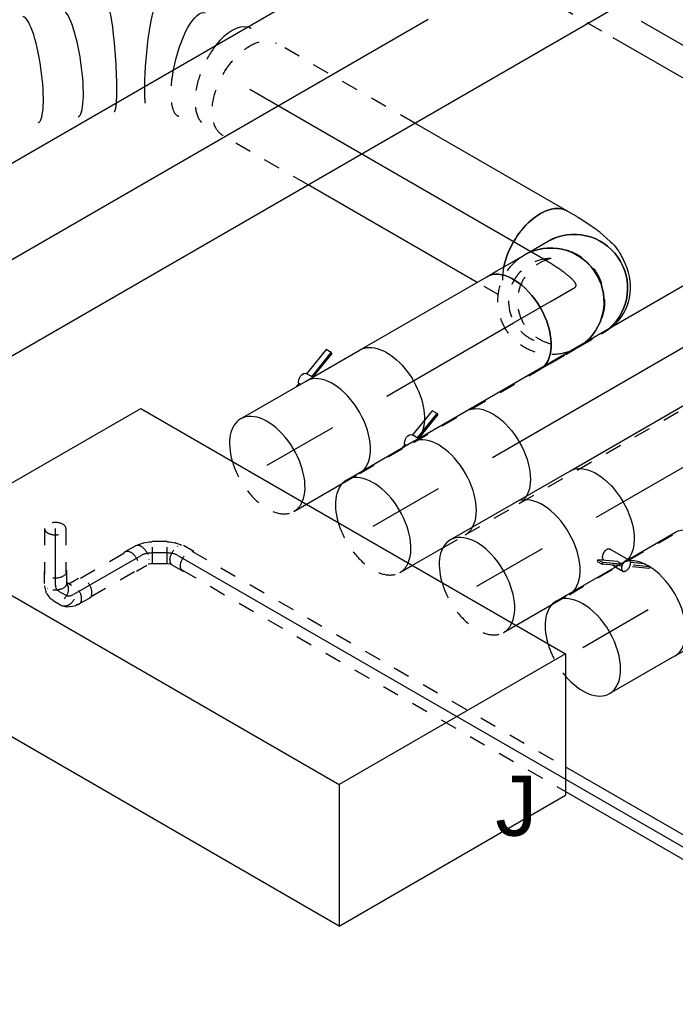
# Model space of a CAD drawing. Extents: x -238422 to 258194, y -34825 to 126331.
# Tile 73 of 239: x -26069 to -25087, y -28309 to -26834. Entities that reach past the tile are written whole.
import ezdxf
from ezdxf.enums import TextEntityAlignment as Align

# ---------------------------------------------------------------- set-up
doc = ezdxf.new("R2010")
doc.units = 0
doc.header["$LTSCALE"] = 50
doc.linetypes.add('CENTER2', pattern=[28.575, 19.05, -3.175, 3.175, -3.175])
doc.linetypes.add('STREEPJES', pattern=[0.1, 0.05, -0.05])
doc.layers.get('0').update_dxf_attribs({"linetype": 'CONTINUOUS'})
for name, color, linetype in [('EL6131--', 2, 'CONTINUOUS'), ('EM6131--', 1, 'CONTINUOUS'), ('WL524---_D', 153, 'CONTINUOUS'), ('WL524---_HARTLIJN', 8, 'CONTINUOUS'), ('WL570---_TOEVOER', 3, 'CONTINUOUS'), ('WL570---_TOEVOER_HL', 8, 'CONTINUOUS'), ('WL570---_TOEVOER_RST', 2, 'CONTINUOUS'), ('WL5911--_D', 2, 'CONTINUOUS'), ('WM570---_TOEVOER_PR', 1, 'CONTINUOUS'), ('WM570---_TOEVOER_RST_PR', 1, 'CONTINUOUS')]:
    doc.layers.add(name, color=color, linetype=linetype)
doc.styles.add('BURO-018', font='ARIAL.TTF', dxfattribs={"height": 90})
doc.styles.add('BURO-025', font='ARIAL.TTF', dxfattribs={"height": 125})

# ---------------------------------------------------------------- blocks, each defined once
blk = doc.blocks.new('*U1454')
at = {"color": 8, "linetype": 'STREEPJES', "ltscale": 10}
for p, q in [((15, 16, -4110.4), (661.5, 16, -4110.4)), ((15, -16, -4110.4), (680, -16, -4110.4))]:
    blk.add_line(p, q, dxfattribs=at)
at = {"color": 0, "ltscale": 10}
for p, q in [((661.5, 16, -4110.4), (1303.6, 16, -4110.4)), ((680, -16, -4110.4), (1317.6, -16, -4110.4))]:
    blk.add_line(p, q, dxfattribs=at)
at = {"layer": 'WL524---_HARTLIJN', "linetype": 'CENTER2'}
blk.add_line((0, 0, -4110.4), (1329.8, 0, -4110.4), dxfattribs=at)
at = {"layer": 'WL524---_D', "color": 1, "style": 'BURO-018'}
blk.add_attdef('POSNR', text='', height=90, dxfattribs=at).set_placement((0, 0), align=Align.MIDDLE)
blk = doc.blocks.new('*U1455')
at = {"color": 8, "linetype": 'STREEPJES', "ltscale": 10}
for p, q in [((-9, 16, -4104.6), (-5.1, 16, -4104.6)), ((-5, 16, -4104.6), (3, 14.8, -4104.6)), ((3.3, 14.7, -4104.6), (3, 14.8, -4104.6)), ((3.3, 14.7, -4104.6), (10.7, 12.2, -4104.6)), ((7.1, 9.6, -4104.6), (6.5, 9.3, -4104.6)), ((10.7, 12.2, -4104.6), (11.4, 11.9, -4104.6)), ((11.4, 11.9, -4104.6), (12.5, 11.3, -4104.6)), ((31, 1.5, -4104.6), (15.5, 10.5, -4104.6)), ((-4.8, -10.9, -4104.6), (-4.8, -10.3, -4104.6)), ((-9, -16, -4104.6), (-7.5, -16, -4104.6)), ((-7.5, -16, -4104.6), (-4.4, -16.5, -4104.6)), ((-4.4, -16.5, -4104.6), (-3.2, -16.9, -4104.6)), ((14.2, -27.6, -4104.6), (-1.3, -18.6, -4104.6))]:
    blk.add_line(p, q, dxfattribs=at)
at = {"color": 8, "linetype": 'STREEPJES', "ltscale": 10, "extrusion": (-6.47112e-32, 5.55112e-17, -1)}
for centre, start_param, end_param in [((7.1, -4.1, -4104.6), 0, 3.141593), ((22.6, -13.1, -4104.6), 0, 3.451437), ((22.6, -13.1, -4104.6), 5.973341, 6.280044)]:
    blk.add_ellipse(centre, major_axis=(-8.4, -14.5), ratio=0.57735, start_param=start_param, end_param=end_param, dxfattribs=at)
at = {"layer": 'WL524---_HARTLIJN', "linetype": 'CENTER2'}
blk.add_line((-31, 0, -4104.6), (-9.2, 0, -4104.6), dxfattribs=at)
at = {"layer": 'WL524---_HARTLIJN', "linetype": 'CENTER2', "extrusion": (-9.24446e-32, 5.55112e-17, -1)}
blk.add_ellipse((-9.2, -12.8, -4104.6), major_axis=(22.2, 0), ratio=0.57735, start_param=4.712389, end_param=5.497787, dxfattribs=at)
at = {"layer": 'WL524---_D', "color": 1, "style": 'BURO-018'}
blk.add_attdef('POSNR', text='', height=90, dxfattribs=at).set_placement((0, 0), align=Align.MIDDLE)
blk = doc.blocks.new('*U1456')
at = {"color": 8, "linetype": 'STREEPJES', "ltscale": 10}
for p, q in [((-26.1, 16.8, -4104.6), (-8.2, 16.8, -4104.6)), ((-5.2, 16, -4104.6), (-3.9, 16, -4104.6)), ((-3.1, 15.9, -4104.6), (-3.9, 16, -4104.6)), ((-3.1, 15.9, -4104.6), (4.5, 14.4, -4104.6)), ((-1.3, 11.9, -4104.6), (-1, 11.3, -4104.6)), ((0.3, -19.5, -4104.6), (17.1, 9.5, -4104.6)), ((4.5, 14.4, -4104.6), (4.8, 14.3, -4104.6)), ((4.8, 14.3, -4104.6), (12.4, 11.3, -4104.6)), ((12.4, 11.3, -4104.6), (16, 9.3, -4104.6)), ((17.1, 9.5, -4104.6), (16, 9.3, -4104.6)), ((36.1, -1.5, -4104.6), (17.1, 9.5, -4104.6)), ((-1.3, -11.9, -4104.6), (-1, -11.3, -4104.6)), ((19.3, -30.5, -4104.6), (36.1, -1.5, -4104.6)), ((-26.1, -16.8, -4104.6), (-8.2, -16.8, -4104.6)), ((-5.6, -16.2, -4104.6), (-4.4, -16.5, -4104.6)), ((-4.4, -16.5, -4104.6), (-1.5, -17.6, -4104.6)), ((-1.5, -17.6, -4104.6), (0, -18.5, -4104.6)), ((0.3, -19.5, -4104.6), (0, -18.5, -4104.6)), ((19.3, -30.5, -4104.6), (0.3, -19.5, -4104.6))]:
    blk.add_line(p, q, dxfattribs=at)
at = {"color": 8, "linetype": 'STREEPJES', "ltscale": 10, "extrusion": (-4.26297e-17, -3.94865e-17, -1)}
for centre, start_param, end_param in [((-26.1, 0, -4104.6), 0, 3.451437), ((-26.1, 0, -4104.6), 5.973341, 6.280044), ((-8.2, 0, -4104.6), 0, 3.141593)]:
    blk.add_ellipse(centre, major_axis=(0, 16.8), ratio=0.57735, start_param=start_param, end_param=end_param, dxfattribs=at)
at = {"layer": 'WL524---_HARTLIJN', "linetype": 'CENTER2', "extrusion": (-4.26297e-17, -3.94865e-17, -1)}
blk.add_ellipse((1.6, -15.7, -4104.6), major_axis=(19.2, -11.1), ratio=0.57735, start_param=3.926991, end_param=4.712389, dxfattribs=at)
at = {"layer": 'WL524---_D', "color": 1, "style": 'BURO-018'}
blk.add_attdef('POSNR', text='', height=90, dxfattribs=at).set_placement((0, 0), align=Align.MIDDLE)
blk = doc.blocks.new('*U1457')
at = {"color": 8, "linetype": 'STREEPJES', "ltscale": 10}
for p, q in [((20.9, 16, -4192.9), (101.6, 16, -4192.9)), ((20.9, -16, -4192.9), (101.6, -16, -4192.9))]:
    blk.add_line(p, q, dxfattribs=at)
at = {"layer": 'WL524---_HARTLIJN', "linetype": 'CENTER2'}
blk.add_line((0, 0, -4192.9), (116.6, 0, -4192.9), dxfattribs=at)
at = {"layer": 'WL524---_D', "color": 1, "style": 'BURO-018'}
blk.add_attdef('POSNR', text='', height=90, dxfattribs=at).set_placement((0, 0), align=Align.MIDDLE)
blk = doc.blocks.new('*U1458')
at = {"color": 8, "linetype": 'STREEPJES', "ltscale": 10}
for p, q in [((-1.5, 31, -4198.6), (-9.7, 16.8, -4198.6)), ((27.6, 14.2, -4198.6), (18.6, -1.3, -4198.6)), ((2, -15, -4198.6), (7.5, -12.5, -4198.6)), ((10.1, -10.7, -4198.6), (7.5, -12.5, -4198.6)), ((10.1, -10.7, -4198.6), (14.7, -6, -4198.6)), ((14.7, -6, -4198.6), (15.8, -4.6, -4198.6)), ((15.8, -4.6, -4198.6), (17.6, -1.5, -4198.6)), ((-0.7, -15.9, -4198.6), (2, -15, -4198.6))]:
    blk.add_line(p, q, dxfattribs=at)
for centre, start_param, end_param in [((13.1, 22.6, -4198.6), 3.141593, 6.283185), ((4.1, 7.1, -4198.6), 2.831748, 6.10896)]:
    blk.add_ellipse(centre, major_axis=(-14.5, 8.4), ratio=0.57735, start_param=start_param, end_param=end_param, dxfattribs=at)
at = {"layer": 'WL524---_HARTLIJN', "linetype": 'CENTER2'}
blk.add_line((-17.9, 0, -4198.6), (-5.3, 0, -4198.6), dxfattribs=at)
blk.add_ellipse((-5.3, 22.2, -4198.6), major_axis=(0, -22.2), ratio=0.57735, start_param=0, end_param=0.785398, dxfattribs=at)
at = {"layer": 'WL524---_D', "color": 1, "style": 'BURO-018'}
blk.add_attdef('POSNR', text='', height=90, dxfattribs=at).set_placement((0, 0), align=Align.MIDDLE)
blk = doc.blocks.new('*U1484')
at = {"color": 8, "linetype": 'STREEPJES', "ltscale": 10}
for p, q in [((-26.1, 16.8, -4232.1), (-8.2, 16.8, -4232.1)), ((-5.3, 24.4, -4232.1), (-9.7, 16.8, -4232.1)), ((-1.3, 11.9, -4232.1), (-1, 11.3, -4232.1)), ((23.8, 7.6, -4232.1), (17.4, -3.4, -4232.1)), ((-2.2, -15.8, -4232.1), (4.2, -14.1, -4232.1)), ((-1.3, -11.9, -4232.1), (-1, -11.3, -4232.1)), ((7.1, -12.7, -4232.1), (4.2, -14.1, -4232.1)), ((7.1, -12.7, -4232.1), (12, -9.3, -4232.1)), ((15.1, -5.9, -4232.1), (16.5, -3.4, -4232.1)), ((-26.1, -16.8, -4232.1), (-8.2, -16.8, -4232.1)), ((-5.2, -16, -4232.1), (-3.9, -16, -4232.1)), ((-3.9, -16, -4232.1), (-2.2, -15.8, -4232.1))]:
    blk.add_line(p, q, dxfattribs=at)
for centre, major_axis, ratio, start_param, end_param in [((9.2, 16, -4232.1), (-14.5, 8.4), 0.816497, 3.141593, 6.283185), ((1.8, 3.1, -4232.1), (-11.9, 10.9), 0.803023, 2.966153, 3.317032)]:
    blk.add_ellipse(centre, major_axis=major_axis, ratio=ratio, start_param=start_param, end_param=end_param, dxfattribs=at)
at = {"color": 8, "linetype": 'STREEPJES', "ltscale": 10, "extrusion": (-1.2326e-32, -2.22045e-16, -1)}
for centre, start_param, end_param in [((-26.1, 0, -4232.1), 0, 3.451437), ((-26.1, 0, -4232.1), 5.973341, 6.280044), ((-8.2, 0, -4232.1), 0, 3.141593)]:
    blk.add_ellipse(centre, major_axis=(0, 16.8), ratio=0.57735, start_param=start_param, end_param=end_param, dxfattribs=at)
at = {"color": 8, "linetype": 'STREEPJES', "ltscale": 10, "extrusion": (0, -2.22045e-16, -1)}
blk.add_ellipse((2.9, 5, -4232.1), major_axis=(-14.5, 8.4), ratio=0.816497, start_param=0.330447, end_param=3.459084, dxfattribs=at)
at = {"layer": 'WL524---_HARTLIJN', "linetype": 'CENTER2'}
blk.add_ellipse((-16.6, 15.7, -4232.1), major_axis=(19.2, -11.1), ratio=0.57735, start_param=5.497787, end_param=6.283185, dxfattribs=at)
at = {"layer": 'WL524---_D', "color": 1, "style": 'BURO-018'}
blk.add_attdef('POSNR', text='', height=90, dxfattribs=at).set_placement((0, 0), align=Align.MIDDLE)
blk = doc.blocks.new('*U1485')
at = {"color": 8, "linetype": 'STREEPJES', "ltscale": 10}
for p, q in [((0, 16, -4296.2), (67.5, 16, -4296.2)), ((0, -16, -4296.2), (67.5, -16, -4296.2))]:
    blk.add_line(p, q, dxfattribs=at)
for start_param, end_param in [(0, 3.141593), (3.141593, 6.283185)]:
    blk.add_ellipse((0, 0, -4296.2), major_axis=(0, 16), ratio=0.57735, start_param=start_param, end_param=end_param, dxfattribs=at)
at = {"layer": 'WL524---_HARTLIJN', "linetype": 'CENTER2'}
blk.add_line((0, 0, -4296.2), (82.5, 0, -4296.2), dxfattribs=at)
at = {"layer": 'WL524---_D', "color": 1, "style": 'BURO-018'}
blk.add_attdef('POSNR', text='', height=90, dxfattribs=at).set_placement((0, 0), align=Align.MIDDLE)
blk = doc.blocks.new('*U1685')
at = {"color": 2, "ltscale": 10}
for p, q in [((3.1, 105.9, -4299.4), (-40.4, 89, -4299.4)), ((7.5, 98.4, -4299.4), (3.1, 105.9, -4299.4)), ((-35.2, 80, -4299.4), (-40.7, 89.6, -4299.4)), ((-36, 81.5, -4299.4), (7.5, 98.4, -4299.4)), ((7.6, 96.7, -4299.4), (-35.2, 80.1, -4299.4)), ((7.6, 96.7, -4299.4), (7.5, 98.4, -4299.4)), ((-57.7, 82.3, -4299.4), (-63.7, 80, -4299.4)), ((-56.3, 80, -4299.4), (-57.7, 82.3, -4299.4)), ((-46.7, 80, -4299.4), (-35.2, 80, -4299.4)), ((-35.2, 80, -4299.4), (46.7, 80, -4299.4))]:
    blk.add_line(p, q, dxfattribs=at)
at = {"color": 8, "linetype": 'STREEPJES', "ltscale": 10}
blk.add_line((-46.7, -80, -4299.4), (46.7, -80, -4299.4), dxfattribs=at)
at = {"color": 2, "ltscale": 10, "extrusion": (-1.16467e-16, 1.31341e-16, -1)}
for centre, major_axis, start_param, end_param in [((-49, 84.9, -4299.4), (-8.26, -4.77), 0.401996, 3.141593), ((46.7, 0, -4299.4), (0, 80), 0, 2.804677)]:
    blk.add_ellipse(centre, major_axis=major_axis, ratio=0.57735, start_param=start_param, end_param=end_param, dxfattribs=at)
at = {"color": 2, "ltscale": 10}
blk.add_ellipse((-46.7, 0, -4299.4), major_axis=(0, 80), ratio=0.57735, start_param=3.478509, end_param=6.283185, dxfattribs=at)
at = {"color": 8, "linetype": 'STREEPJES', "ltscale": 10}
blk.add_ellipse((-46.7, 0, -4299.4), major_axis=(0, 80), ratio=0.57735, start_param=3.141593, end_param=3.478509, dxfattribs=at)
at = {"color": 8, "linetype": 'STREEPJES', "ltscale": 10, "extrusion": (-1.16467e-16, 1.31341e-16, -1)}
blk.add_ellipse((46.7, 0, -4299.4), major_axis=(0, 80), ratio=0.57735, start_param=2.804677, end_param=3.141593, dxfattribs=at)
at = {"layer": 'WL570---_TOEVOER', "color": 1, "style": 'BURO-018'}
blk.add_attdef('I', text='', height=90, dxfattribs=at).set_placement((0, 0), align=Align.MIDDLE)
at = {"layer": 'WM570---_TOEVOER_PR', "color": 1, "style": 'BURO-018'}
blk.add_attdef('POSNR', text='', height=90, dxfattribs=at).set_placement((0, 0), align=Align.MIDDLE)
blk = doc.blocks.new('*U1686')
at = {"color": 0, "ltscale": 10}
blk.add_line((0, 80, -4266.3), (1454.9, 80, -4266.3), dxfattribs=at)
at = {"color": 8, "linetype": 'STREEPJES', "ltscale": 10}
blk.add_line((0, -80, -4266.3), (1454.9, -80, -4266.3), dxfattribs=at)
at = {"layer": 'WL570---_TOEVOER_HL', "linetype": 'CENTER2'}
blk.add_line((0, 0, -4266.3), (1454.9, 0, -4266.3), dxfattribs=at)
at = {"layer": 'WM570---_TOEVOER_PR', "color": 1, "style": 'BURO-018'}
blk.add_attdef('POSNR', text='', height=90, dxfattribs=at).set_placement((0, 0), align=Align.MIDDLE)
blk = doc.blocks.new('*U1687')
at = {"color": 0, "ltscale": 10}
for p, q in [((249, -3, -3140.5), (249.1, -3, -3140.5)), ((184.4, -39.7, -3140.5), (184.6, -39.6, -3140.5))]:
    blk.add_line(p, q, dxfattribs=at)
at = {"color": 8, "linetype": 'STREEPJES', "ltscale": 10}
blk.add_line((47.9, -79.6, -3140.5), (50, -79.1, -3140.5), dxfattribs=at)
at = {"color": 0, "ltscale": 10, "extrusion": (7.43708e-18, -5.9805e-17, -1)}
for centre, major_axis, ratio, start_param, end_param in [((518.2, 319.8, -3140.5), (62.3, -50.6), 0.234437, 3.159589, 6.301182), ((484.9, 284.6, -3140.5), (-54.1, 59.2), 0.055275, 3.137571, 6.279164), ((93.6, 11.2, -3140.5), (-22.3, 77.1), 0.317775, 1.39791, 3.168046)]:
    blk.add_ellipse(centre, major_axis=major_axis, ratio=ratio, start_param=start_param, end_param=end_param, dxfattribs=at)
at = {"color": 0, "ltscale": 10}
for centre, major_axis, ratio, start_param, end_param in [((442.4, 251.1, -3140.5), (49.5, -62.8), 0.198332, 3.141593, 6.283185), ((394.8, 213.6, -3140.5), (49.5, -62.8), 0.198332, 3.141593, 6.283185), ((347.2, 176.1, -3140.5), (49.5, -62.8), 0.198332, 3.141593, 6.283185), ((299.6, 138.7, -3140.5), (49.5, -62.8), 0.198332, 3.141593, 6.283185), ((252.1, 101.2, -3140.5), (49.5, -62.8), 0.198332, 3.141593, 6.283185), ((204.3, 63.6, -3140.5), (-44.8, 66.6), 0.095175, 0.574825, 3.134408), ((150.3, 32.9, -3140.5), (34.2, -72.6), 0.115193, 0.008733, 2.13533), ((38, 0, -3140.5), (8, -79.9), 0.498822, 0.103394, 1.110202)]:
    blk.add_ellipse(centre, major_axis=major_axis, ratio=ratio, start_param=start_param, end_param=end_param, dxfattribs=at)
at = {"color": 8, "linetype": 'STREEPJES', "ltscale": 10}
for centre, major_axis, ratio, start_param, end_param in [((204.3, 63.6, -3140.5), (-44.8, 66.6), 0.095175, 0.007185, 0.574825), ((150.3, 32.9, -3140.5), (34.2, -72.6), 0.115193, 2.13533, 3.13286), ((38, 0, -3140.5), (8, -79.9), 0.498822, 1.110202, 3.091837), ((38, 0, -3140.5), (8, -79.9), 0.498822, 6.23343, 6.332941)]:
    blk.add_ellipse(centre, major_axis=major_axis, ratio=ratio, start_param=start_param, end_param=end_param, dxfattribs=at)
at = {"color": 8, "linetype": 'STREEPJES', "ltscale": 10, "extrusion": (7.43708e-18, -5.9805e-17, -1)}
for centre, major_axis, ratio, start_param, end_param in [((93.6, 11.2, -3140.5), (-22.3, 77.1), 0.317775, 0.026453, 1.39791), ((0, 0, -3140.5), (0, 80), 0.57735, 0, 3.141593)]:
    blk.add_ellipse(centre, major_axis=major_axis, ratio=ratio, start_param=start_param, end_param=end_param, dxfattribs=at)
at = {"layer": 'WM570---_TOEVOER_PR', "color": 1, "style": 'BURO-018'}
blk.add_attdef('POSNR', text='', height=90, dxfattribs=at).set_placement((0, 0), align=Align.MIDDLE)
blk = doc.blocks.new('*U1688')
at = {"color": 8, "linetype": 'STREEPJES', "ltscale": 10}
for p, q in [((25.7, 80, -3495.8), (63.1, 80, -3495.8)), ((355.7, 80, -3495.8), (502.5, 80, -3495.8)), ((263.3, -80, -3495.8), (502.5, -80, -3495.8))]:
    blk.add_line(p, q, dxfattribs=at)
at = {"color": 0, "ltscale": 10}
for p, q in [((63.1, 80, -3495.8), (355.7, 80, -3495.8)), ((0, -80, -3495.8), (263.3, -80, -3495.8))]:
    blk.add_line(p, q, dxfattribs=at)
at = {"color": 8, "linetype": 'STREEPJES', "ltscale": 10, "extrusion": (7.43708e-18, -5.9805e-17, -1)}
blk.add_ellipse((502.5, 0, -3495.8), major_axis=(0, 80), ratio=0.57735, start_param=0, end_param=3.141593, dxfattribs=at)
at = {"color": 8, "linetype": 'STREEPJES', "ltscale": 10}
blk.add_ellipse((0, 0, -3495.8), major_axis=(0, 80), ratio=0.57735, start_param=5.235579, end_param=5.522748, dxfattribs=at)
at = {"color": 0, "ltscale": 10}
blk.add_ellipse((0, 0, -3495.8), major_axis=(0, 80), ratio=0.57735, start_param=3.141593, end_param=5.235579, dxfattribs=at)
at = {"layer": 'WL570---_TOEVOER_HL', "linetype": 'CENTER2'}
blk.add_line((0, 0, -3495.8), (502.5, 0, -3495.8), dxfattribs=at)
at = {"layer": 'WM570---_TOEVOER_PR', "color": 1, "style": 'BURO-018'}
blk.add_attdef('POSNR', text='', height=90, dxfattribs=at).set_placement((0, 0), align=Align.MIDDLE)
blk = doc.blocks.new('*U1690')
at = {"color": 0, "ltscale": 10}
for p, q in [((40.9, 89.2, -3549.1), (31.6, 105.3, -3549.1)), ((40.9, 89.2, -3549.1), (42.1, 86.9, -3549.1)), ((55.3, 60, -3549.1), (42.1, 86.9, -3549.1)), ((64.9, 33.2, -3549.1), (58.1, 53.1, -3549.1)), ((67.6, -7.5, -3549.1), (68.5, 4.3, -3549.1))]:
    blk.add_line(p, q, dxfattribs=at)
at = {"color": 8, "linetype": 'STREEPJES', "ltscale": 10}
blk.add_line((-15.6, -80, -3549.1), (-10.6, -80, -3549.1), dxfattribs=at)
at = {"color": 0, "ltscale": 10, "extrusion": (1.38778e-17, 2.4037e-17, -1)}
for centre, major_axis, ratio, start_param, end_param in [((-37.7, 65.3, -3549.1), (-69.3, -40), 0.57735, 1.047606, 3.141593), ((-11.4, 8.9, -3549.1), (79.5, 10), 0.952588, 6.091482, 6.474889)]:
    blk.add_ellipse(centre, major_axis=major_axis, ratio=ratio, start_param=start_param, end_param=end_param, dxfattribs=at)
at = {"color": 0, "ltscale": 10}
for centre, major_axis, ratio, start_param, end_param in [((-15.6, 0, -3549.1), (0, 80), 0.985599, 3.320273, 6.283185), ((-17.2, 26.1, -3549.1), (-74, -30.5), 0.847624, 3.086755, 3.19643), ((-12.1, 0, -3549.1), (54.8, -59.2), 0.981909, 5.723495, 7.021556)]:
    blk.add_ellipse(centre, major_axis=major_axis, ratio=ratio, start_param=start_param, end_param=end_param, dxfattribs=at)
at = {"color": 8, "linetype": 'STREEPJES', "ltscale": 10}
for centre, major_axis, ratio, start_param, end_param in [((-15.6, 0, -3549.1), (0, 80), 0.985599, 3.141593, 3.320273), ((-12.1, 0, -3549.1), (54.8, -59.2), 0.981909, 5.544815, 5.723495)]:
    blk.add_ellipse(centre, major_axis=major_axis, ratio=ratio, start_param=start_param, end_param=end_param, dxfattribs=at)
at = {"layer": 'WL570---_TOEVOER_HL', "linetype": 'CENTER2'}
blk.add_ellipse((-106.7, 130.7, -3549.1), major_axis=(93.3, -130), ratio=0.138071, start_param=6.18445, end_param=7.231647, dxfattribs=at)
at = {"layer": 'WM570---_TOEVOER_PR', "color": 1, "style": 'BURO-018'}
blk.add_attdef('POSNR', text='', height=90, dxfattribs=at).set_placement((0, 0), align=Align.MIDDLE)
blk = doc.blocks.new('*U1692')
at = {"color": 0, "ltscale": 10}
blk.add_line((0, 80, -4393.3), (2009.4, 80, -4393.3), dxfattribs=at)
at = {"color": 8, "linetype": 'STREEPJES', "ltscale": 10}
blk.add_line((10.5, -80, -4393.3), (687.2, -80, -4393.3), dxfattribs=at)
at = {"layer": 'WL570---_TOEVOER_HL', "linetype": 'CENTER2'}
blk.add_line((0, 0, -4393.3), (2009.4, 0, -4393.3), dxfattribs=at)
at = {"layer": 'WM570---_TOEVOER_PR', "color": 1, "style": 'BURO-018'}
blk.add_attdef('POSNR', text='', height=90, dxfattribs=at).set_placement((0, 0), align=Align.MIDDLE)
blk = doc.blocks.new('*U1694')
at = {"color": 2, "ltscale": 10}
for p, q in [((-46.7, 80, -4426.4), (46.7, 80, -4426.4)), ((16.9, -56.3, -4426.4), (14.8, -57.9, -4426.4)), ((14.8, -57.9, -4426.4), (19.2, -65.4, -4426.4)), ((40.9, -73.2, -4426.4), (16.9, -56.3, -4426.4)), ((21.2, -63.8, -4426.4), (16.9, -56.3, -4426.4)), ((40.8, -51.6, -4426.4), (56.5, -78.7, -4426.4)), ((19.2, -65.4, -4426.4), (21.2, -63.8, -4426.4)), ((38.1, -78.7, -4426.4), (19.2, -65.4, -4426.4)), ((42.5, -78.7, -4426.4), (21.2, -63.8, -4426.4)), ((24, -60.7, -4426.4), (24.6, -61.7, -4426.4)), ((40.9, -73.2, -4426.4), (44.1, -78.7, -4426.4)), ((31.9, -74.4, -4426.4), (34.4, -78.7, -4426.4))]:
    blk.add_line(p, q, dxfattribs=at)
at = {"color": 8, "linetype": 'STREEPJES', "ltscale": 10}
for p, q in [((-46.7, -80, -4426.4), (35.2, -80, -4426.4)), ((34.4, -78.7, -4426.4), (35.2, -80, -4426.4)), ((35.2, -80, -4426.4), (40.7, -89.6, -4426.4)), ((43.2, -82.3, -4426.4), (38.1, -78.7, -4426.4)), ((45.3, -80.7, -4426.4), (42.5, -78.7, -4426.4)), ((43.2, -82.3, -4426.4), (45.3, -80.7, -4426.4)), ((76.8, -105.9, -4426.4), (43.2, -82.3, -4426.4)), ((44.1, -78.7, -4426.4), (45.3, -80.7, -4426.4)), ((45.8, -81, -4426.4), (45.3, -80.7, -4426.4)), ((78.8, -104.3, -4426.4), (45.8, -81, -4426.4)), ((57.3, -80.1, -4426.4), (55.8, -78.7, -4426.4)), ((56.5, -78.7, -4426.4), (57.3, -80.1, -4426.4)), ((74.4, -96.7, -4426.4), (57, -84.5, -4426.4)), ((78.8, -104.3, -4426.4), (74.4, -96.7, -4426.4)), ((76.8, -105.9, -4426.4), (78.8, -104.3, -4426.4))]:
    blk.add_line(p, q, dxfattribs=at)
at = {"color": 2, "ltscale": 10}
for centre, major_axis, start_param, end_param in [((-46.7, 0, -4426.4), (0, 80), 3.320273, 6.283185), ((49, -84.9, -4426.4), (-8.26, -4.77), 3.494763, 4.359218)]:
    blk.add_ellipse(centre, major_axis=major_axis, ratio=0.57735, start_param=start_param, end_param=end_param, dxfattribs=at)
at = {"color": 2, "ltscale": 10, "extrusion": (-3.41963e-17, 5.17926e-17, -1)}
blk.add_ellipse((46.7, 0, -4426.4), major_axis=(0, 80), ratio=0.57735, start_param=0, end_param=2.934912, dxfattribs=at)
at = {"color": 8, "linetype": 'STREEPJES', "ltscale": 10}
for centre, major_axis, start_param, end_param in [((-46.7, 0, -4426.4), (0, 80), 3.141593, 3.320273), ((49, -84.9, -4426.4), (-8.26, -4.77), 4.359218, 6.283185), ((49, -84.9, -4426.4), (-8.26, -4.77), 0, 3.141593)]:
    blk.add_ellipse(centre, major_axis=major_axis, ratio=0.57735, start_param=start_param, end_param=end_param, dxfattribs=at)
at = {"color": 2, "ltscale": 10}
blk.add_spline([(24.1, -60.7, -4426.4), (23.9, -60.2, -4426.4), (23.9, -59.6, -4426.4), (23.9, -59, -4426.4), (24.1, -58.4, -4426.4), (24.3, -57.7, -4426.4), (24.6, -57.1, -4426.4), (25, -56.4, -4426.4), (25.4, -55.7, -4426.4), (25.9, -55, -4426.4), (26.5, -54.3, -4426.4), (27.2, -53.7, -4426.4), (27.9, -53, -4426.4), (28.6, -52.4, -4426.4), (29.4, -51.9, -4426.4), (30.2, -51.3, -4426.4), (31, -50.9, -4426.4), (31.9, -50.5, -4426.4), (32.8, -50.1, -4426.4), (33.6, -49.8, -4426.4), (34.5, -49.6, -4426.4), (35.3, -49.5, -4426.4), (36.1, -49.4, -4426.4), (36.9, -49.4, -4426.4), (37.6, -49.5, -4426.4), (38.3, -49.7, -4426.4), (39, -50, -4426.4), (39.5, -50.3, -4426.4), (40, -50.7, -4426.4), (40.5, -51.1, -4426.4), (40.8, -51.6, -4426.4)], degree=3, dxfattribs=at)
at = {"layer": 'WL570---_TOEVOER', "color": 1, "style": 'BURO-018'}
blk.add_attdef('I', text='', height=90, dxfattribs=at).set_placement((0, 0), align=Align.MIDDLE)
at = {"layer": 'WM570---_TOEVOER_PR', "color": 1, "style": 'BURO-018'}
blk.add_attdef('POSNR', text='', height=90, dxfattribs=at).set_placement((0, 0), align=Align.MIDDLE)
blk = doc.blocks.new('*U1707')
at = {"color": 0, "ltscale": 10}
for p, q in [((-54.1, 80, -3943.3), (-36.9, 80, -3943.3)), ((-36.9, 80, -3943.3), (-10, 80, -3943.3)), ((-10, 80, -3943.3), (7.6, 80, -3943.3)), ((7.6, 80, -3943.3), (11.2, 80, -3943.3))]:
    blk.add_line(p, q, dxfattribs=at)
at = {"color": 8, "linetype": 'STREEPJES', "ltscale": 10}
for p, q in [((-54.1, -80, -3943.3), (-36.9, -80, -3943.3)), ((-36.9, -80, -3943.3), (-10, -80, -3943.3)), ((-10, -80, -3943.3), (7.6, -80, -3943.3)), ((7.6, -80, -3943.3), (11.2, -80, -3943.3))]:
    blk.add_line(p, q, dxfattribs=at)
at = {"color": 0, "ltscale": 10}
blk.add_ellipse((-54.1, 0, -3943.3), major_axis=(0, 80), ratio=0.57735, start_param=3.320273, end_param=6.283185, dxfattribs=at)
at = {"color": 0, "ltscale": 10, "extrusion": (-4.70777e-17, 1.39825e-16, -1)}
blk.add_ellipse((11.2, 0, -3943.3), major_axis=(0, 80), ratio=0.985599, start_param=0, end_param=2.962912, dxfattribs=at)
at = {"color": 8, "linetype": 'STREEPJES', "ltscale": 10}
blk.add_ellipse((-54.1, 0, -3943.3), major_axis=(0, 80), ratio=0.57735, start_param=3.141593, end_param=3.320273, dxfattribs=at)
at = {"color": 8, "linetype": 'STREEPJES', "ltscale": 10, "extrusion": (-4.70777e-17, 1.39825e-16, -1)}
blk.add_ellipse((11.2, 0, -3943.3), major_axis=(0, 80), ratio=0.985599, start_param=2.962912, end_param=3.141593, dxfattribs=at)
at = {"layer": 'WL570---_TOEVOER_HL', "linetype": 'CENTER2'}
blk.add_line((-54.1, 0, -3943.3), (11.2, 0, -3943.3), dxfattribs=at)
at = {"layer": 'WM570---_TOEVOER_PR', "color": 1, "style": 'BURO-018'}
blk.add_attdef('POSNR', text='', height=90, dxfattribs=at).set_placement((0, 0), align=Align.MIDDLE)
blk = doc.blocks.new('*U1708')
at = {"color": 0, "ltscale": 10}
blk.add_line((0, 80, -3878), (40.8, 80, -3878), dxfattribs=at)
at = {"color": 8, "linetype": 'STREEPJES', "ltscale": 10}
blk.add_line((0, -80, -3878), (40.8, -80, -3878), dxfattribs=at)
blk.add_circle((0, 0, -3878), 80, dxfattribs=at)
for centre, radius, start, end in [((0, 0, -3878), 64, 60, 240), ((13.2, -7.6, -3878), 65.8, 73.3512, 226.6488)]:
    blk.add_arc(centre, radius, start, end, dxfattribs=at)
at = {"color": 0, "ltscale": 10}
blk.add_ellipse((0, 0, -3878), major_axis=(0, 80), ratio=0.985599, start_param=3.320273, end_param=6.283185, dxfattribs=at)
at = {"color": 0, "ltscale": 10, "extrusion": (-2.00165e-16, 8.35158e-17, -1)}
blk.add_ellipse((40.8, 0, -3878), major_axis=(0, 80), ratio=0.985599, start_param=0, end_param=2.962912, dxfattribs=at)
at = {"color": 8, "linetype": 'STREEPJES', "ltscale": 10}
blk.add_ellipse((0, 0, -3878), major_axis=(0, 80), ratio=0.985599, start_param=3.141593, end_param=3.320273, dxfattribs=at)
at = {"color": 8, "linetype": 'STREEPJES', "ltscale": 10, "extrusion": (-2.00165e-16, 8.35158e-17, -1)}
blk.add_ellipse((40.8, 0, -3878), major_axis=(0, 80), ratio=0.985599, start_param=2.962912, end_param=3.141593, dxfattribs=at)
at = {"layer": 'WL570---_TOEVOER_HL', "linetype": 'CENTER2'}
blk.add_line((0, 0, -3878), (40.8, 0, -3878), dxfattribs=at)
at = {"layer": 'WM570---_TOEVOER_PR', "color": 1, "style": 'BURO-018'}
blk.add_attdef('POSNR', text='', height=90, dxfattribs=at).set_placement((0, 0), align=Align.MIDDLE)
blk = doc.blocks.new('*U1709')
at = {"color": 0, "ltscale": 10}
blk.add_line((0, 80, -4136.7), (219.4, 80, -4136.7), dxfattribs=at)
at = {"color": 8, "linetype": 'STREEPJES', "ltscale": 10}
blk.add_line((0, -80, -4136.7), (219.4, -80, -4136.7), dxfattribs=at)
at = {"color": 0, "ltscale": 10, "extrusion": (2.67592e-17, -7.95482e-17, -1)}
blk.add_ellipse((219.4, 0, -4136.7), major_axis=(0, 80), ratio=0.57735, start_param=0, end_param=2.962912, dxfattribs=at)
at = {"color": 8, "linetype": 'STREEPJES', "ltscale": 10, "extrusion": (2.67592e-17, -7.95482e-17, -1)}
blk.add_ellipse((219.4, 0, -4136.7), major_axis=(0, 80), ratio=0.57735, start_param=2.962912, end_param=3.141593, dxfattribs=at)
at = {"layer": 'WL570---_TOEVOER_HL', "linetype": 'CENTER2'}
blk.add_line((0, 0, -4136.7), (219.4, 0, -4136.7), dxfattribs=at)
at = {"layer": 'WM570---_TOEVOER_PR', "color": 1, "style": 'BURO-018'}
blk.add_attdef('POSNR', text='', height=90, dxfattribs=at).set_placement((0, 0), align=Align.MIDDLE)
blk = doc.blocks.new('*U1710')
at = {"color": 2, "ltscale": 10}
for p, q in [((-432.7, 226.3, -4693.9), (-326.6, 410.1, -4693.9)), ((65.3, 410.1, -4693.9), (-326.6, 410.1, -4693.9)), ((-40.8, 226.3, -4693.9), (65.3, 410.1, -4693.9)), ((65.3, 410.1, -4693.9), (432.7, -226.3, -4693.9)), ((-432.7, 226.3, -4693.9), (-40.8, 226.3, -4693.9)), ((-65.3, -410.1, -4693.9), (-432.7, 226.3, -4693.9)), ((326.6, -410.1, -4693.9), (-40.8, 226.3, -4693.9)), ((326.6, -410.1, -4693.9), (-65.3, -410.1, -4693.9))]:
    blk.add_line(p, q, dxfattribs=at)
at = {"layer": 'WL5911--_D', "color": 2, "style": 'BURO-025'}
blk.add_attdef('POSNR', text='', height=125, dxfattribs=at).set_placement((0, 0), align=Align.MIDDLE)
blk = doc.blocks.new('*U1711')
at = {"color": 0, "ltscale": 10}
for p, q in [((0, 80, -4669), (113.2, 80, -4669)), ((0, -80, -4669), (113.2, -80, -4669))]:
    blk.add_line(p, q, dxfattribs=at)
for start_param, end_param in [(0, 1.168509), (3.141593, 6.283185), (1.878257, 3.141593)]:
    blk.add_ellipse((0, 0, -4669), major_axis=(0, 80), ratio=0.57735, start_param=start_param, end_param=end_param, dxfattribs=at)
at = {"color": 8, "linetype": 'STREEPJES', "ltscale": 10}
blk.add_ellipse((0, 0, -4669), major_axis=(0, 80), ratio=0.57735, start_param=1.168509, end_param=1.878257, dxfattribs=at)
at = {"layer": 'WL570---_TOEVOER_HL', "linetype": 'CENTER2'}
blk.add_line((0, 0, -4669), (113.2, 0, -4669), dxfattribs=at)
at = {"layer": 'WM570---_TOEVOER_PR', "color": 1, "style": 'BURO-018'}
blk.add_attdef('POSNR', text='', height=90, dxfattribs=at).set_placement((0, 0), align=Align.MIDDLE)
blk = doc.blocks.new('*U1712')
at = {"color": 2, "ltscale": 10}
for p, q in [((-46.7, 80, -4556), (46.7, 80, -4556)), ((16.9, -56.3, -4556), (14.8, -57.9, -4556)), ((14.8, -57.9, -4556), (19.2, -65.4, -4556)), ((40.9, -73.2, -4556), (16.9, -56.3, -4556)), ((21.2, -63.8, -4556), (16.9, -56.3, -4556)), ((40.8, -51.6, -4556), (57.3, -80.1, -4556)), ((19.2, -65.4, -4556), (21.2, -63.8, -4556)), ((43.2, -82.3, -4556), (19.2, -65.4, -4556)), ((45.3, -80.7, -4556), (21.2, -63.8, -4556)), ((24, -60.7, -4556), (24.6, -61.7, -4556)), ((40.9, -73.2, -4556), (45.3, -80.7, -4556)), ((-46.7, -80, -4556), (35.2, -80, -4556)), ((31.9, -74.4, -4556), (35.2, -80, -4556)), ((35.2, -80, -4556), (40.7, -89.6, -4556)), ((43.2, -82.3, -4556), (45.3, -80.7, -4556)), ((76.8, -105.9, -4556), (43.2, -82.3, -4556)), ((45.8, -81, -4556), (45.3, -80.7, -4556)), ((78.8, -104.3, -4556), (45.8, -81, -4556)), ((74.4, -96.7, -4556), (57, -84.5, -4556)), ((78.8, -104.3, -4556), (74.4, -96.7, -4556)), ((76.8, -105.9, -4556), (78.8, -104.3, -4556))]:
    blk.add_line(p, q, dxfattribs=at)
for centre, major_axis, start_param, end_param in [((-46.7, 0, -4556), (0, 80), 3.141593, 6.283185), ((49, -84.9, -4556), (-8.26, -4.77), 3.141593, 6.283185), ((49, -84.9, -4556), (-8.26, -4.77), 0, 3.141593)]:
    blk.add_ellipse(centre, major_axis=major_axis, ratio=0.57735, start_param=start_param, end_param=end_param, dxfattribs=at)
at = {"color": 2, "ltscale": 10, "extrusion": (-3.41963e-17, 5.17926e-17, -1)}
blk.add_ellipse((46.7, 0, -4556), major_axis=(0, 80), ratio=0.57735, start_param=0, end_param=2.934912, dxfattribs=at)
at = {"color": 2, "ltscale": 10}
blk.add_spline([(24.1, -60.7, -4556), (23.9, -60.2, -4556), (23.9, -59.6, -4556), (23.9, -59, -4556), (24.1, -58.4, -4556), (24.3, -57.7, -4556), (24.6, -57.1, -4556), (25, -56.4, -4556), (25.4, -55.7, -4556), (25.9, -55, -4556), (26.5, -54.3, -4556), (27.2, -53.7, -4556), (27.9, -53, -4556), (28.6, -52.4, -4556), (29.4, -51.9, -4556), (30.2, -51.3, -4556), (31, -50.9, -4556), (31.9, -50.5, -4556), (32.8, -50.1, -4556), (33.6, -49.8, -4556), (34.5, -49.6, -4556), (35.3, -49.5, -4556), (36.1, -49.4, -4556), (36.9, -49.4, -4556), (37.6, -49.5, -4556), (38.3, -49.7, -4556), (39, -50, -4556), (39.5, -50.3, -4556), (40, -50.7, -4556), (40.5, -51.1, -4556), (40.8, -51.6, -4556)], degree=3, dxfattribs=at)
at = {"layer": 'WL570---_TOEVOER', "color": 1, "style": 'BURO-018'}
blk.add_attdef('I', text='', height=90, dxfattribs=at).set_placement((0, 0), align=Align.MIDDLE)
at = {"layer": 'WM570---_TOEVOER_PR', "color": 1, "style": 'BURO-018'}
blk.add_attdef('POSNR', text='', height=90, dxfattribs=at).set_placement((0, 0), align=Align.MIDDLE)
blk = doc.blocks.new('*U1713')
at = {"color": 0, "ltscale": 10}
for p, q in [((0, 80, -4539.5), (113.2, 80, -4539.5)), ((21.8, -80, -4539.5), (83.4, -80, -4539.5))]:
    blk.add_line(p, q, dxfattribs=at)
at = {"color": 8, "linetype": 'STREEPJES', "ltscale": 10}
for p, q in [((0, -80, -4539.5), (21.8, -80, -4539.5)), ((83.4, -80, -4539.5), (113.2, -80, -4539.5))]:
    blk.add_line(p, q, dxfattribs=at)
at = {"color": 0, "ltscale": 10}
for start_param, end_param in [(0, 1.168509), (3.54388, 6.283185)]:
    blk.add_ellipse((0, 0, -4539.5), major_axis=(0, 80), ratio=0.57735, start_param=start_param, end_param=end_param, dxfattribs=at)
at = {"color": 8, "linetype": 'STREEPJES', "ltscale": 10}
for start_param, end_param in [(1.168509, 3.141593), (3.141593, 3.54388)]:
    blk.add_ellipse((0, 0, -4539.5), major_axis=(0, 80), ratio=0.57735, start_param=start_param, end_param=end_param, dxfattribs=at)
at = {"layer": 'WL570---_TOEVOER_HL', "linetype": 'CENTER2'}
blk.add_line((0, 0, -4539.5), (113.2, 0, -4539.5), dxfattribs=at)
at = {"layer": 'WM570---_TOEVOER_PR', "color": 1, "style": 'BURO-018'}
blk.add_attdef('POSNR', text='', height=90, dxfattribs=at).set_placement((0, 0), align=Align.MIDDLE)
blk = doc.blocks.new('*U1714')
at = {"color": 0, "ltscale": 10}
for p, q in [((0, 80, -4412.5), (113.2, 80, -4412.5)), ((21.8, -80, -4412.5), (74.5, -80, -4412.5))]:
    blk.add_line(p, q, dxfattribs=at)
at = {"color": 8, "linetype": 'STREEPJES', "ltscale": 10}
for p, q in [((0, -80, -4412.5), (21.8, -80, -4412.5)), ((74.5, -80, -4412.5), (113.2, -80, -4412.5))]:
    blk.add_line(p, q, dxfattribs=at)
at = {"color": 0, "ltscale": 10}
for start_param, end_param in [(0, 1.168509), (3.54388, 6.283185)]:
    blk.add_ellipse((0, 0, -4412.5), major_axis=(0, 80), ratio=0.57735, start_param=start_param, end_param=end_param, dxfattribs=at)
at = {"color": 8, "linetype": 'STREEPJES', "ltscale": 10}
for start_param, end_param in [(1.168509, 3.141593), (3.141593, 3.54388)]:
    blk.add_ellipse((0, 0, -4412.5), major_axis=(0, 80), ratio=0.57735, start_param=start_param, end_param=end_param, dxfattribs=at)
at = {"layer": 'WL570---_TOEVOER_HL', "linetype": 'CENTER2'}
blk.add_line((0, 0, -4412.5), (113.2, 0, -4412.5), dxfattribs=at)
at = {"layer": 'WM570---_TOEVOER_PR', "color": 1, "style": 'BURO-018'}
blk.add_attdef('POSNR', text='', height=90, dxfattribs=at).set_placement((0, 0), align=Align.MIDDLE)
blk = doc.blocks.new('*U1715')
at = {"color": 2, "ltscale": 10}
for p, q in [((3.1, 105.9, -4169.8), (-40.4, 89, -4169.8)), ((7.5, 98.4, -4169.8), (3.1, 105.9, -4169.8)), ((-35.2, 80, -4169.8), (-40.7, 89.6, -4169.8)), ((-36, 81.5, -4169.8), (7.5, 98.4, -4169.8)), ((7.6, 96.7, -4169.8), (-35.2, 80.1, -4169.8)), ((7.6, 96.7, -4169.8), (7.5, 98.4, -4169.8)), ((-57.7, 82.3, -4169.8), (-63.7, 80, -4169.8)), ((-56.3, 80, -4169.8), (-57.7, 82.3, -4169.8)), ((-46.7, 80, -4169.8), (-35.2, 80, -4169.8)), ((-35.2, 80, -4169.8), (46.7, 80, -4169.8))]:
    blk.add_line(p, q, dxfattribs=at)
at = {"color": 8, "linetype": 'STREEPJES', "ltscale": 10}
blk.add_line((-46.7, -80, -4169.8), (46.7, -80, -4169.8), dxfattribs=at)
at = {"color": 2, "ltscale": 10, "extrusion": (-1.16467e-16, 1.31341e-16, -1)}
for centre, major_axis, start_param, end_param in [((-49, 84.9, -4169.8), (-8.26, -4.77), 0.401996, 3.141593), ((46.7, 0, -4169.8), (0, 80), 0, 2.408493)]:
    blk.add_ellipse(centre, major_axis=major_axis, ratio=0.57735, start_param=start_param, end_param=end_param, dxfattribs=at)
at = {"color": 2, "ltscale": 10}
blk.add_ellipse((-46.7, 0, -4169.8), major_axis=(0, 80), ratio=0.57735, start_param=3.320273, end_param=6.283185, dxfattribs=at)
at = {"color": 8, "linetype": 'STREEPJES', "ltscale": 10, "extrusion": (-1.16467e-16, 1.31341e-16, -1)}
blk.add_ellipse((46.7, 0, -4169.8), major_axis=(0, 80), ratio=0.57735, start_param=2.408493, end_param=3.141593, dxfattribs=at)
at = {"color": 8, "linetype": 'STREEPJES', "ltscale": 10}
blk.add_ellipse((-46.7, 0, -4169.8), major_axis=(0, 80), ratio=0.57735, start_param=3.141593, end_param=3.320273, dxfattribs=at)
at = {"layer": 'WL570---_TOEVOER', "color": 1, "style": 'BURO-018'}
blk.add_attdef('I', text='', height=90, dxfattribs=at).set_placement((0, 0), align=Align.MIDDLE)
at = {"layer": 'WM570---_TOEVOER_PR', "color": 1, "style": 'BURO-018'}
blk.add_attdef('POSNR', text='', height=90, dxfattribs=at).set_placement((0, 0), align=Align.MIDDLE)
blk = doc.blocks.new('*U1716')
at = {"color": 0, "ltscale": 10}
for p, q in [((0, 80, -4282.9), (113.2, 80, -4282.9)), ((21.8, -80, -4282.9), (83.4, -80, -4282.9))]:
    blk.add_line(p, q, dxfattribs=at)
at = {"color": 8, "linetype": 'STREEPJES', "ltscale": 10}
for p, q in [((0, -80, -4282.9), (21.8, -80, -4282.9)), ((83.4, -80, -4282.9), (113.2, -80, -4282.9))]:
    blk.add_line(p, q, dxfattribs=at)
at = {"color": 0, "ltscale": 10}
for start_param, end_param in [(0, 1.168509), (3.54388, 6.283185)]:
    blk.add_ellipse((0, 0, -4282.9), major_axis=(0, 80), ratio=0.57735, start_param=start_param, end_param=end_param, dxfattribs=at)
at = {"color": 8, "linetype": 'STREEPJES', "ltscale": 10}
for start_param, end_param in [(1.168509, 3.141593), (3.141593, 3.54388)]:
    blk.add_ellipse((0, 0, -4282.9), major_axis=(0, 80), ratio=0.57735, start_param=start_param, end_param=end_param, dxfattribs=at)
at = {"layer": 'WL570---_TOEVOER_HL', "linetype": 'CENTER2'}
blk.add_line((0, 0, -4282.9), (113.2, 0, -4282.9), dxfattribs=at)
at = {"layer": 'WM570---_TOEVOER_PR', "color": 1, "style": 'BURO-018'}
blk.add_attdef('POSNR', text='', height=90, dxfattribs=at).set_placement((0, 0), align=Align.MIDDLE)
blk = doc.blocks.new('*U1811')
at = {"layer": 'WL570---_TOEVOER_RST', "color": 1, "style": 'BURO-018'}
for tag in ['MC', 'Q']:
    blk.add_attdef(tag, text='', height=90, dxfattribs=at).set_placement((0, 0), align=Align.MIDDLE)
at = {"layer": 'WM570---_TOEVOER_RST_PR', "color": 1, "style": 'BURO-018'}
blk.add_attdef('POSNR', text='', height=90, dxfattribs=at).set_placement((0, 0), align=Align.MIDDLE)
blk = doc.blocks.new('*U1887')
at = {"color": 0, "ltscale": 10}
for p, q in [((0, 125, -4037), (4401.7, 125, -4037)), ((0, -125, -4037), (4144.7, -125, -4037))]:
    blk.add_line(p, q, dxfattribs=at)
at = {"layer": 'WL570---_TOEVOER_HL', "linetype": 'CENTER2'}
blk.add_line((0, 0, -4037), (4401.7, 0, -4037), dxfattribs=at)
at = {"layer": 'WM570---_TOEVOER_PR', "color": 1, "style": 'BURO-018'}
blk.add_attdef('POSNR', text='', height=90, dxfattribs=at).set_placement((0, 0), align=Align.MIDDLE)
blk = doc.blocks.new('*U2061')
at = {"color": 0, "ltscale": 10}
for p, q in [((2133.7, 63.6, -4715), (2565.7, 63.6, -4715)), ((2109.2, 21.2, -4715), (2541.2, 21.2, -4715))]:
    blk.add_line(p, q, dxfattribs=at)
at = {"color": 0, "linetype": 'STREEPJES', "ltscale": 10}
blk.add_line((2585.7, 63.6, -4715), (2922, 63.6, -4715), dxfattribs=at)
at = {"layer": 'EM6131--', "color": 1, "style": 'BURO-018'}
blk.add_attdef('POSNR', text='', height=90, dxfattribs=at).set_placement((0, 0), align=Align.MIDDLE)

msp = doc.modelspace()

# ---------------------------------------------------------------- block references
at = {"layer": 'EL6131--', "rotation": 150.0000000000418}
msp.add_blockref('*U2061', (-22926.08047, -28088.56327, 4715.04851), dxfattribs=at)
at = {"layer": 'WL524---_D'}
for name, p, rotation in [('*U1485', (-26015.95909, -27596.44272, 4296.21308), 270), ('*U1456', (-25880.29588, -27632.42705, 4104.61549), 29.99999999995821), ('*U1457', (-25988.38802, -27694.83407, 4192.87236), 29.99999999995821), ('*U1454', (-25832.22481, -27636.50953, 4110.38899), 330.0000000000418), ('*U1484', (-26015.95909, -27687.08088, 4232.12222), 270), ('*U1458', (-25995.45909, -27698.91656, 4198.64586), 330.0000000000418)]:
    msp.add_blockref(name, p, dxfattribs=dict(at, rotation=rotation))
msp.add_blockref('*U1455', (-25839.29588, -27632.42705, 4104.61549), dxfattribs=at)
at = {"layer": 'WL570---_TOEVOER'}
for name, p, rotation in [('*U1887', (-26282.08297, -27309.04691, 4036.99835), 29.99999999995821), ('*U1692', (-25205.08584, -27579.36472, 4393.30469), 29.99999999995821), ('*U1687', (-25724.38427, -26938.4128, 3140.45164), 150.0000000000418), ('*U1686', (-25360.58813, -27489.58542, 4266.3376), 29.99999999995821), ('*U1688', (-25289.2197, -27189.65518, 3495.76203), 150.0000000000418), ('*U1690', (-25223.88303, -27227.37733, 3549.10919), 29.99999999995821), ('*U1708', (-25272.75226, -27255.59199, 3878.00343), 29.99999999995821), ('*U1707', (-25282.46167, -27261.19772, 3943.34861), 29.99999999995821), ('*U1709', (-25519.31445, -27397.94474, 4136.7381), 29.99999999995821), ('*U1715', (-25559.79632, -27421.31695, 4169.7914), 29.99999999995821), ('*U1716', (-25698.30577, -27501.28542, 4282.88389), 29.99999999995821), ('*U1685', (-25401.06999, -27512.95764, 4299.3909), 29.99999999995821), ('*U1714', (-25539.57944, -27592.92611, 4412.4834), 29.99999999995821), ('*U1694', (-25245.5677, -27602.73693, 4426.358), 29.99999999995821), ('*U1713', (-25384.07715, -27682.7054, 4539.45049), 29.99999999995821), ('*U1712', (-25086.84138, -27694.37762, 4555.9575), 29.99999999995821), ('*U1711', (-25225.35082, -27774.34608, 4669.04999), 29.99999999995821)]:
    msp.add_blockref(name, p, dxfattribs=dict(at, rotation=rotation))
at = {"layer": 'WL570---_TOEVOER_RST'}
ref = msp.add_blockref('*U1811', (-24560.62155, -27942.42607, 4556.01069), dxfattribs=dict(at, rotation=29.99999999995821))
ref.add_attrib('MC', 'J', dxfattribs={"color": 1, "height": 90, "style": 'BURO-018'}).set_placement((-25325.14905, -28012.32028), align=Align.MIDDLE)
at = {"layer": 'WL5911--_D', "rotation": 209.9999999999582}
msp.add_blockref('*U1710', (-25739.27314, -27804.15363, 4693.88372), dxfattribs=at)

doc.saveas('drawing.dxf')
